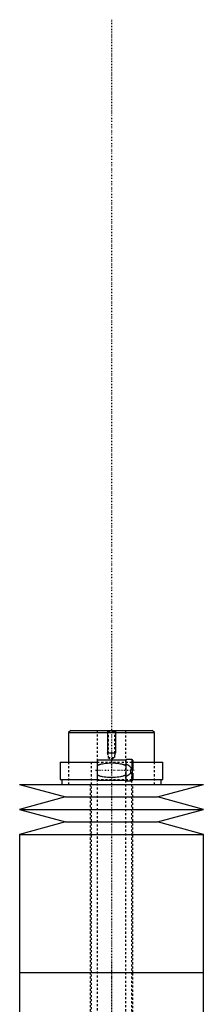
# Model space of a CAD drawing. Extents: x -702 to 174, y -319 to 827.
# Tile 8 of 8: x -695 to -605, y 345 to 827. Entities that reach past the tile are written whole.
import ezdxf

# ---------------------------------------------------------------- set-up
doc = ezdxf.new("R2010")
doc.units = 0
doc.linetypes.add('CENTER', pattern=[1.5, 0.45, -0.5, 0.05, -0.5])
doc.linetypes.add('DASHED', pattern=[2, 1, -1])
for name, color, linetype in [('AM_0', 7, 'CONTINUOUS'), ('AM_10', 7, 'CONTINUOUS'), ('AM_3', 7, 'DASHED'), ('AM_7', 7, 'CENTER')]:
    doc.layers.add(name, color=color, linetype=linetype)

msp = doc.modelspace()

# ---------------------------------------------------------------- linework, layer by layer
at = {"layer": 'AM_0', "color": 7, "linetype": 'CONTINUOUS'}
for p, q in [((-670, 479), (-671, 478)), ((-671, 478), (-671, 463.5)), ((-671, 478), (-629, 478)), ((-670, 479), (-630, 479)), ((-629, 478), (-630, 479)), ((-629, 463.5), (-629, 478)), ((-675.15, 463.5), (-675.15, 455)), ((-675.15, 463.5), (-657, 463.5)), ((-643, 464.35), (-657, 464.35)), ((-657, 464.35), (-657, 454.65)), ((-640, 464.75), (-643, 464.75)), ((-643, 464.75), (-643, 454.25)), ((-640, 464.75), (-640, 459.9)), ((-639.5, 464.25), (-639.5, 459.9)), ((-639.5, 463.5), (-624.85, 463.5)), ((-624.85, 455), (-624.85, 463.5)), ((-640.5, 459.9), (-639.5, 459.9)), ((-640.5, 458.1), (-640.5, 459.9)), ((-639.5, 458.1), (-640.5, 458.1)), ((-640, 458.1), (-640, 454.25)), ((-639.83, 459.9), (-639.83, 458.1)), ((-639.5, 458.1), (-639.5, 454.75)), ((-675.15, 455), (-657, 455)), ((-674.35, 455), (-674.35, 452.5)), ((-657, 454.65), (-643, 454.65)), ((-643, 454.25), (-640, 454.25)), ((-639.5, 455), (-624.85, 455)), ((-625.65, 452.5), (-625.65, 455)), ((-695, 452.5), (-672.5, 446.4)), ((-695, 452.5), (-605, 452.5)), ((-627.5, 446.4), (-605, 452.5)), ((-672.5, 446.4), (-695, 440.3)), ((-672.5, 446.4), (-627.5, 446.4)), ((-605, 440.3), (-627.5, 446.4)), ((-695, 440.3), (-672.5, 434.2)), ((-695, 440.3), (-605, 440.3)), ((-627.5, 434.2), (-605, 440.3)), ((-672.5, 434.2), (-695, 428.1)), ((-672.5, 434.2), (-627.5, 434.2)), ((-605, 428.1), (-627.5, 434.2)), ((-695, 428.1), (-695, 360.5)), ((-695, 428.1), (-605, 428.1)), ((-605, 360.5), (-605, 428.1)), ((-695, 360.5), (-695, 292.9)), ((-695, 360.5), (-605, 360.5)), ((-695, 360.5), (-605, 360.5)), ((-605, 292.9), (-605, 360.5))]:
    msp.add_line(p, q, dxfattribs=at)
for centre, start, end in [((-640, 464.25), 0, 90), ((-640, 454.75), 270, 0)]:
    msp.add_arc(centre, 0.5, start, end, dxfattribs=at)
at = {"layer": 'AM_10', "color": 7, "linetype": 'CONTINUOUS'}
for p, q in [((-652, 479), (-652, 468)), ((-648, 479), (-648, 468)), ((-651.62, 466.9), (-652, 468)), ((-652, 468), (-648, 468)), ((-648.38, 466.9), (-648, 468))]:
    msp.add_line(p, q, dxfattribs=at)
at = {"layer": 'AM_3', "color": 6, "linetype": 'DASHED'}
for p, q in [((-657, 479), (-657, -50.5)), ((-652, 479), (-651.62, 478.62)), ((-651.62, 478.62), (-651.62, 465.8)), ((-651.62, 478.62), (-648.38, 478.62)), ((-648.38, 478.62), (-648, 479)), ((-648.38, 465.8), (-648.38, 478.62)), ((-643, -50.5), (-643, 479)), ((-671, 463.5), (-671, 452.5)), ((-660, 463.5), (-660, -20.5)), ((-657, 463.5), (-639.5, 463.5)), ((-651.62, 465.8), (-650, 464.86)), ((-651.62, 465.8), (-648.38, 465.8)), ((-650, 464.86), (-648.38, 465.8)), ((-629, 452.5), (-629, 463.5)), ((-640.5, 458.1), (-640.5, 458.31)), ((-640, -10.5), (-640, 459.9)), ((-657, 455), (-639.5, 455)), ((-660.5, 452.5), (-660.5, 360.5)), ((-639.5, 360.5), (-639.5, 452.5)), ((-660.5, 360.5), (-660.5, 257.5)), ((-639.5, 261.1), (-639.5, 360.5))]:
    msp.add_line(p, q, dxfattribs=at)
for points in [[(-657, 461.85, 0), (-656.94, 461.88, 0), (-656.83, 461.93, 0), (-656.72, 461.99, 0), (-656.66, 462.01, 0), (-656.61, 462.04, 0), (-656.49, 462.09, 0), (-656.37, 462.14, 0), (-656.26, 462.18, 0), (-656.14, 462.23, 0), (-656.02, 462.27, 0), (-655.95, 462.29, 0), (-655.89, 462.31, 0), (-655.77, 462.35, 0), (-655.65, 462.39, 0), (-655.21, 462.52, 0), (-654.82, 462.62, 0), (-654.43, 462.7, 0), (-653.64, 462.84, 0), (-652.82, 462.95, 0), (-652.01, 463.03, 0), (-651.19, 463.07, 0), (-650.39, 463.1, 0), (-650, 463.1, 0), (-649.61, 463.1, 0), (-648.81, 463.07, 0), (-647.99, 463.03, 0), (-647.18, 462.95, 0), (-646.36, 462.84, 0), (-645.57, 462.7, 0), (-645.18, 462.62, 0), (-644.79, 462.52, 0), (-644.35, 462.39, 0), (-644.23, 462.35, 0), (-644.11, 462.31, 0), (-644.05, 462.29, 0), (-643.98, 462.27, 0), (-643.86, 462.23, 0), (-643.74, 462.18, 0), (-643.63, 462.14, 0), (-643.51, 462.09, 0), (-643.39, 462.04, 0), (-643.34, 462.01, 0), (-643.28, 461.99, 0), (-643.17, 461.93, 0), (-643.06, 461.88, 0), (-643, 461.85, 0)], [(-643, 462.59, 0), (-642.89, 462.55, 0), (-642.69, 462.46, 0), (-642.48, 462.36, 0), (-642.38, 462.31, 0), (-642.27, 462.26, 0), (-642.07, 462.15, 0), (-641.88, 462.04, 0), (-641.69, 461.91, 0), (-641.51, 461.79, 0), (-641.34, 461.65, 0), (-641.25, 461.58, 0), (-641.17, 461.51, 0), (-641.01, 461.36, 0), (-640.87, 461.2, 0), (-640.73, 461.03, 0), (-640.65, 460.93, 0), (-640.63, 460.9, 0), (-640.61, 460.87, 0), (-640.6, 460.85, 0), (-640.59, 460.84, 0), (-640.57, 460.81, 0), (-640.55, 460.77, 0), (-640.53, 460.74, 0), (-640.51, 460.71, 0), (-640.49, 460.68, 0), (-640.48, 460.66, 0), (-640.47, 460.64, 0), (-640.46, 460.61, 0), (-640.44, 460.57, 0), (-640.43, 460.56, 0), (-640.42, 460.54, 0), (-640.4, 460.51, 0), (-640.39, 460.47, 0), (-640.38, 460.45, 0), (-640.37, 460.43, 0), (-640.36, 460.4, 0), (-640.34, 460.36, 0), (-640.33, 460.33, 0), (-640.31, 460.29, 0), (-640.3, 460.25, 0), (-640.29, 460.24, 0), (-640.29, 460.22, 0), (-640.28, 460.18, 0), (-640.27, 460.14, 0), (-640.25, 460.11, 0), (-640.24, 460.07, 0), (-640.24, 460.03, 0), (-640.23, 460.01, 0), (-640.23, 459.99, 0), (-640.22, 459.96, 0), (-640.21, 459.92, 0), (-640.21, 459.9, 0)], [(-640.5, 458.31, 0), (-640.55, 458.23, 0), (-640.64, 458.08, 0), (-640.75, 457.94, 0), (-640.8, 457.87, 0), (-640.86, 457.81, 0), (-640.97, 457.68, 0), (-641.1, 457.56, 0), (-641.22, 457.44, 0), (-641.36, 457.33, 0), (-641.5, 457.22, 0), (-641.57, 457.17, 0), (-641.64, 457.12, 0), (-641.79, 457.02, 0), (-641.94, 456.93, 0), (-642.1, 456.84, 0), (-642.26, 456.75, 0), (-642.42, 456.67, 0), (-642.5, 456.63, 0), (-642.58, 456.59, 0), (-642.75, 456.51, 0), (-642.92, 456.44, 0), (-643, 456.41, 0)], [(-643, 457.15, 0), (-643.06, 457.12, 0), (-643.17, 457.07, 0), (-643.28, 457.01, 0), (-643.34, 456.99, 0), (-643.39, 456.96, 0), (-643.51, 456.91, 0), (-643.63, 456.86, 0), (-643.74, 456.82, 0), (-643.86, 456.77, 0), (-643.98, 456.73, 0), (-644.05, 456.71, 0), (-644.11, 456.69, 0), (-644.23, 456.65, 0), (-644.35, 456.61, 0), (-644.79, 456.48, 0), (-645.18, 456.38, 0), (-645.57, 456.3, 0), (-646.36, 456.16, 0), (-647.18, 456.05, 0), (-647.99, 455.97, 0), (-648.81, 455.93, 0), (-649.61, 455.9, 0), (-650, 455.9, 0), (-650.39, 455.9, 0), (-651.19, 455.93, 0), (-652.01, 455.97, 0), (-652.82, 456.05, 0), (-653.64, 456.16, 0), (-654.43, 456.3, 0), (-654.82, 456.38, 0), (-655.21, 456.48, 0), (-655.65, 456.61, 0), (-655.77, 456.65, 0), (-655.89, 456.69, 0), (-655.95, 456.71, 0), (-656.02, 456.73, 0), (-656.14, 456.77, 0), (-656.26, 456.82, 0), (-656.37, 456.86, 0), (-656.49, 456.91, 0), (-656.61, 456.96, 0), (-656.66, 456.99, 0), (-656.72, 457.01, 0), (-656.83, 457.07, 0), (-656.94, 457.12, 0), (-657, 457.15, 0)]]:
    msp.add_polyline3d(points, dxfattribs=at)
at = {"layer": 'AM_7', "color": 4, "linetype": 'CENTER'}
for p, q in [((-650, 826.77), (-650, -92.28)), ((-650, 468.65), (-650, 355.35)), ((-657.88, 459.5), (-638.62, 459.5)), ((-650, 365.65), (-650, 252.35))]:
    msp.add_line(p, q, dxfattribs=at)

doc.saveas('drawing.dxf')
